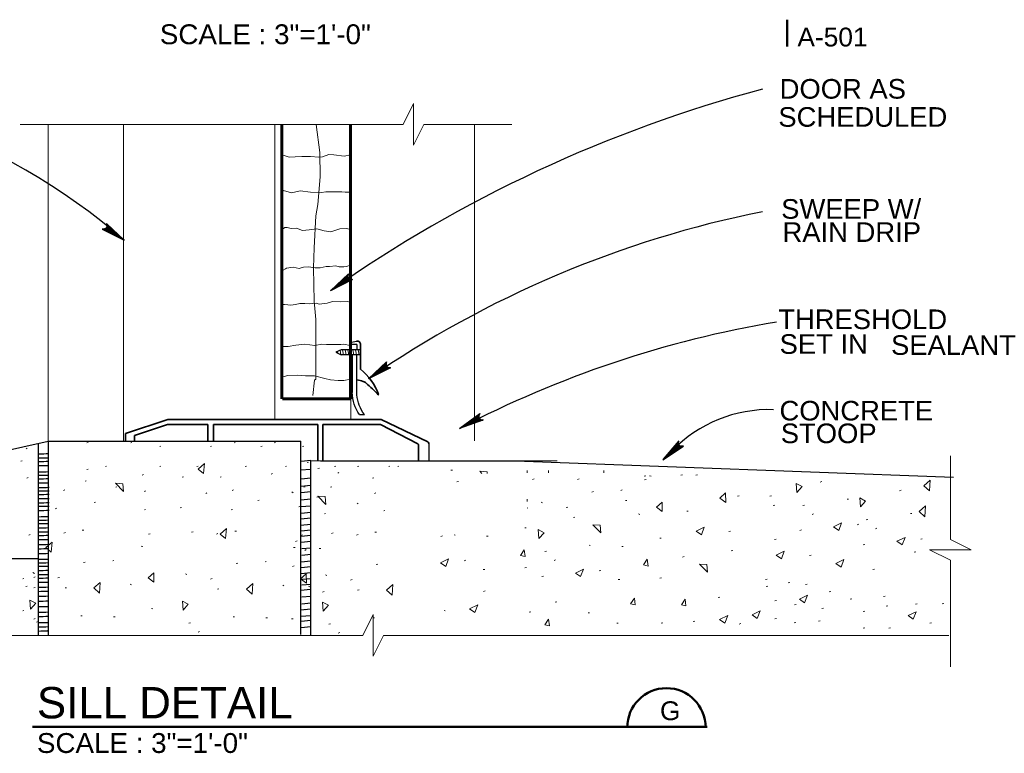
# Model space of a CAD drawing. Extents: x 1745 to 4097, y 1178 to 2898.
# Tile 14 of 18: x 3068 to 3093, y 1178 to 1197. Entities that reach past the tile are written whole.
import ezdxf
from ezdxf.enums import TextEntityAlignment as Align

# ---------------------------------------------------------------- set-up
doc = ezdxf.new("R2010")
doc.units = 0
doc.header["$LTSCALE"] = 0.03937
doc.header["$MEASUREMENT"] = 0
for name, color, linetype, lineweight in [('A-Anno-Patt', 152, 'Continuous', 18), ('A-Anno-Text', 53, 'Continuous', 25), ('OD38a701$0$Level 15', 7, 'Continuous', 18), ('OD38a701$0$Level 46', 7, 'Continuous', 18), ('OD38a701$0$Level 52', 7, 'Continuous', 18)]:
    doc.layers.add(name, color=color, linetype=linetype, lineweight=lineweight)
doc.styles.add('notes', font='ARIAL.TTF')

# ---------------------------------------------------------------- blocks, each defined once
blk = doc.blocks.new('OD38a701$0$LARROW')
at = {"color": 0, "linetype": 'ByBlock', "lineweight": -2, "flags": 128}
blk.add_lwpolyline([(-0.156375, 0.022625), (0, 0), (-0.15625, -0.022625), (-0.151375, -0.018875), (-0.1445, -0.012125), (-0.141125, -0.005875), (-0.14025, 0), (-0.1415, 0.006625), (-0.145125, 0.013125), (-0.152125, 0.0195), (-0.156375, 0.022625), (-0.004625, 0.00025), (-0.15125, -0.021125), (-0.14675, -0.01775), (-0.1395, -0.010875), (-0.137125, -0.002), (-0.13875, 0.006875), (-0.143, 0.013), (-0.148125, 0.018), (-0.151625, 0.02075), (-0.012875, 0.00025), (-0.144625, -0.018625), (-0.14, -0.015625), (-0.137625, -0.01175), (-0.135, -0.00675), (-0.133625, 0.00025), (-0.134375, 0.006), (-0.137125, 0.0105), (-0.14275, 0.014125), (-0.1465, 0.0185), (-0.0225, 0.00025), (-0.137375, -0.015875), (-0.13225, -0.0095), (-0.13075, -0.00175), (-0.1315, 0.006875), (-0.141375, 0.01625), (-0.03325, 0.00075), (-0.13075, -0.012875), (-0.129375, -0.008375), (-0.126375, -0.001125), (-0.12825, 0.006625), (-0.136, 0.0135), (-0.043125, 0.00075), (-0.12725, -0.01), (-0.1245, -0.0045), (-0.12325, 0.001375), (-0.129125, 0.0105), (-0.054875, 0.00075), (-0.122125, -0.0075), (-0.12025, -0.003375), (-0.11975, 0.001375), (-0.1245, 0.008), (-0.068875, 0.00075), (-0.117875, -0.00475), (-0.1165, 0.001625), (-0.121, 0.0055), (-0.080375, 0.00075), (-0.114625, -0.002875), (-0.115375, 0.00325), (-0.092125, 0.00075), (-0.11325, -0.000875), (-0.113875, 0.001), (-0.106625, 0.001)], dxfattribs=at)

msp = doc.modelspace()

# ---------------------------------------------------------------- linework, layer by layer
at = {"layer": 'A-Anno-Patt', "flags": 128}
for points in [[(3075.34074, 1194.37709), (3075.43399, 1193.66173), (3075.44999, 1193.03723), (3075.38599, 1192.3326), (3075.33799, 1192.04448), (3075.28999, 1191.22785), (3075.27399, 1190.71548), (3075.28999, 1189.86673), (3075.33799, 1189.40248), (3075.33799, 1188.47373), (3075.33799, 1187.88123), (3075.30599, 1187.84923), (3075.25799, 1187.46498)], [(3076.21849, 1193.6016), (3076.05824, 1193.5696), (3075.79824, 1193.5976), (3075.66599, 1193.6056), (3075.50599, 1193.54548), (3075.41399, 1193.53748), (3075.20199, 1193.5616), (3074.97774, 1193.5576), (3074.80574, 1193.54548), (3074.65349, 1193.53748), (3074.50149, 1193.5896), (3074.46949, 1193.5856)], [(3076.20249, 1192.64885), (3076.08624, 1192.64485), (3076.00224, 1192.65685), (3075.83824, 1192.65685), (3075.59399, 1192.65285), (3075.48199, 1192.64085), (3075.20199, 1192.64885), (3074.93374, 1192.68085), (3074.71774, 1192.63285), (3074.51349, 1192.68885), (3074.48949, 1192.66485), (3074.45749, 1192.66485)], [(3076.21849, 1191.6961), (3076.11849, 1191.7201), (3075.95024, 1191.7121), (3075.72224, 1191.63598), (3075.54599, 1191.66398), (3075.35799, 1191.7121), (3075.16199, 1191.68398), (3074.99774, 1191.66798), (3074.84174, 1191.7281), (3074.70574, 1191.7201), (3074.60574, 1191.7441), (3074.54949, 1191.7441), (3074.48549, 1191.7081)], [(3076.21049, 1190.78735), (3076.11449, 1190.75135), (3076.05424, 1190.73935), (3075.93024, 1190.74335), (3075.84624, 1190.77135), (3075.68224, 1190.75135), (3075.59824, 1190.75535), (3075.44599, 1190.71535), (3075.31799, 1190.71535), (3075.14999, 1190.74335), (3075.01774, 1190.73535), (3074.98974, 1190.72335), (3074.90974, 1190.70335), (3074.75774, 1190.73535), (3074.58974, 1190.70735), (3074.56174, 1190.69535), (3074.50149, 1190.65523), (3074.47349, 1190.65123)], [(3076.21449, 1189.84273), (3076.13449, 1189.85473), (3075.95424, 1189.85073), (3075.95424, 1189.84673), (3075.76224, 1189.85473), (3075.62224, 1189.8146), (3075.41799, 1189.7906), (3075.34199, 1189.8146), (3075.17799, 1189.8026), (3075.05399, 1189.8066), (3074.92574, 1189.8066), (3074.82174, 1189.7786), (3074.70174, 1189.7666), (3074.62174, 1189.7746), (3074.53374, 1189.7866), (3074.46949, 1189.7826)], [(3076.21449, 1188.73785), (3076.05449, 1188.76985), (3075.97424, 1188.76585), (3075.60624, 1188.76585), (3075.48624, 1188.77385), (3075.31399, 1188.73385), (3075.05399, 1188.76985), (3074.82574, 1188.74185), (3074.63374, 1188.71385), (3074.58174, 1188.70985), (3074.51374, 1188.71385), (3074.46949, 1188.72985)], [(3076.22649, 1187.88123), (3076.05049, 1187.84523), (3075.90224, 1187.84123), (3075.71024, 1187.85723), (3075.56224, 1187.89323), (3075.29799, 1187.96523), (3075.06999, 1187.96123), (3074.86574, 1187.98123), (3074.62174, 1187.97323), (3074.47074, 1187.92873)]]:
    msp.add_lwpolyline(points, dxfattribs=at)
at = {"layer": 'A-Anno-Text', "flags": 128}
msp.add_lwpolyline([(3084.59099, 1186.30248), (3084.18199, 1185.82073), (3084.71049, 1186.16635), (3084.68599, 1186.16473), (3084.64749, 1186.16673), (3084.62074, 1186.1766), (3084.60249, 1186.19185), (3084.58874, 1186.2151), (3084.58249, 1186.24423), (3084.58649, 1186.28185), (3084.59099, 1186.30248), (3084.19524, 1185.83373), (3084.69149, 1186.1576), (3084.66899, 1186.15585), (3084.62924, 1186.15735), (3084.59849, 1186.1776), (3084.57999, 1186.2086), (3084.57649, 1186.23823), (3084.57849, 1186.26673), (3084.58174, 1186.28423), (3084.21999, 1185.8556), (3084.66499, 1186.1476), (3084.64324, 1186.14435), (3084.62574, 1186.14973), (3084.60474, 1186.15773), (3084.58199, 1186.1751), (3084.56899, 1186.19435), (3084.56549, 1186.2151), (3084.57274, 1186.24085), (3084.57249, 1186.26398), (3084.24874, 1185.88098), (3084.63599, 1186.13673), (3084.60374, 1186.14223), (3084.57874, 1186.16148), (3084.55824, 1186.18935), (3084.56299, 1186.2436), (3084.27974, 1185.91098), (3084.60824, 1186.1281), (3084.59224, 1186.13798), (3084.56399, 1186.15185), (3084.54899, 1186.17998), (3084.55399, 1186.2211), (3084.30924, 1185.9371), (3084.58999, 1186.12748), (3084.56724, 1186.13673), (3084.54799, 1186.15098), (3084.54149, 1186.19398), (3084.34449, 1185.96823), (3084.56799, 1186.12148), (3084.55149, 1186.12885), (3084.53749, 1186.14173), (3084.53424, 1186.17423), (3084.38649, 1186.00523), (3084.54799, 1186.11848), (3084.52699, 1186.13398), (3084.53024, 1186.15748), (3084.42099, 1186.03573), (3084.53324, 1186.11548), (3084.51949, 1186.13585), (3084.45624, 1186.06673), (3084.52399, 1186.11785), (3084.52074, 1186.1251), (3084.49899, 1186.10585)], dxfattribs=at)
at = {"layer": 'A-Anno-Text'}
for centre, radius, start, end in [((3059.92451, 1179.32176), 16.03667, 48.972179, 92.942769), ((3095.65593, 1161.75067), 34.6912, 104.911333, 125.103033), ((3092.06411, 1165.57332), 27.10678, 101.35085, 124.585283), ((3091.65478, 1162.32088), 27.39888, 99.601682, 117.510799), ((3086.89561, 1183.65588), 3.44465, 88.137618, 135.90354)]:
    msp.add_arc(centre, radius, start, end, dxfattribs=at)
at = {"layer": 'OD38a701$0$Level 15', "color": 4, "linetype": 'Continuous', "lineweight": 18}
for p, q in [((3077.56074, 1194.37709), (3067.7927, 1194.37709)), ((3080.33868, 1194.37709), (3078.08799, 1194.37709)), ((3079.38074, 1194.37709), (3079.38074, 1186.3001)), ((3076.37874, 1188.48923), (3076.37874, 1188.49723)), ((3076.59649, 1187.7021), (3076.59649, 1187.69735)), ((3075.20749, 1185.7976), (3081.49249, 1185.7976)), ((3091.51949, 1183.7836), (3091.51949, 1185.92348)), ((3091.51949, 1180.53485), (3091.51949, 1183.25948)), ((3076.53574, 1181.33973), (3061.69875, 1181.33973)), ((3091.48299, 1181.33973), (3077.06299, 1181.33973))]:
    msp.add_line(p, q, dxfattribs=at)
at = {"layer": 'OD38a701$0$Level 15', "color": 5, "linetype": 'Continuous', "lineweight": 18}
for p, q in [((3068.50574, 1194.37709), (3068.50574, 1186.2976)), ((3070.42849, 1194.37709), (3070.42849, 1186.2976)), ((3074.29174, 1194.37709), (3074.29174, 1186.8676)), ((3076.22924, 1194.37709), (3076.22924, 1186.8676)), ((3075.89174, 1188.58473), (3075.90074, 1188.54123)), ((3075.95324, 1188.61323), (3075.97574, 1188.49573)), ((3076.01774, 1188.62673), (3076.04374, 1188.49573)), ((3076.08474, 1188.62335), (3076.10974, 1188.49573)), ((3076.15074, 1188.62673), (3076.17624, 1188.49573)), ((3076.21674, 1188.62673), (3076.24324, 1188.49573)), ((3076.28274, 1188.62673), (3076.30824, 1188.49723)), ((3076.35124, 1188.62523), (3076.37724, 1188.49573)), ((3076.41724, 1188.62673), (3076.44424, 1188.49573))]:
    msp.add_line(p, q, dxfattribs=at)
at = {"layer": 'OD38a701$0$Level 15', "color": 5, "linetype": 'Continuous', "lineweight": 60}
for p, q in [((3074.47074, 1187.37798), (3074.47074, 1194.37709)), ((3076.22124, 1187.37798), (3076.22124, 1194.37709)), ((3074.48549, 1187.37798), (3076.23624, 1187.37798))]:
    msp.add_line(p, q, dxfattribs=at)
at = {"layer": 'OD38a701$0$Level 15', "color": 5, "linetype": 'Continuous', "lineweight": 25}
for p, q in [((3076.24674, 1188.82485), (3076.37724, 1188.84835)), ((3076.37874, 1188.75985), (3076.24674, 1188.75985)), ((3076.37874, 1188.75985), (3076.37874, 1188.62573)), ((3075.98374, 1188.62673), (3075.84724, 1188.56523)), ((3075.84724, 1188.56523), (3075.97824, 1188.49573)), ((3076.47799, 1188.62673), (3075.98374, 1188.62673)), ((3076.47799, 1188.49573), (3075.97824, 1188.49573)), ((3076.27024, 1187.5341), (3076.27024, 1188.49573)), ((3076.37874, 1187.47685), (3076.37874, 1188.49573)), ((3076.44699, 1186.97648), (3076.57849, 1186.97198)), ((3078.21479, 1186.24048), (3078.21479, 1185.7976))]:
    msp.add_line(p, q, dxfattribs=at)
at = {"layer": 'OD38a701$0$Level 15', "color": 5, "linetype": 'Continuous', "lineweight": 35}
for p, q in [((3076.47799, 1188.75985), (3076.47799, 1188.2241)), ((3076.47799, 1188.2241), (3076.47799, 1188.1251)), ((3071.56374, 1186.85123), (3070.47836, 1186.49398)), ((3071.56399, 1186.85119), (3076.99867, 1186.85119)), ((3076.99867, 1186.85119), (3078.19479, 1186.27798)), ((3070.47836, 1186.49398), (3070.47836, 1186.30098)), ((3071.55461, 1186.71835), (3070.71286, 1186.4431)), ((3071.55461, 1186.71835), (3072.58261, 1186.71835)), ((3072.58274, 1186.71835), (3072.58274, 1186.2976)), ((3072.72324, 1186.71835), (3072.72324, 1186.2976)), ((3072.72349, 1186.71831), (3075.38568, 1186.71831)), ((3075.38536, 1186.71835), (3075.38536, 1185.7976)), ((3075.51049, 1186.71835), (3075.51049, 1185.7976)), ((3075.51049, 1186.71835), (3076.98592, 1186.71835)), ((3076.98592, 1186.71835), (3077.93879, 1186.23048)), ((3070.71286, 1186.4431), (3070.71286, 1186.2976)), ((3077.95792, 1186.19398), (3077.95792, 1185.7976))]:
    msp.add_line(p, q, dxfattribs=at)
at = {"layer": 'OD38a701$0$Level 15', "color": 4, "linetype": 'Continuous', "lineweight": 25}
for p, q in [((3061.68559, 1184.75092), (3068.50574, 1186.2976)), ((3068.25574, 1186.24091), (3068.25574, 1181.33973)), ((3068.50574, 1186.2976), (3074.95524, 1186.2976)), ((3068.50574, 1186.2976), (3068.50574, 1181.33973)), ((3074.95524, 1181.36573), (3074.95524, 1186.2956)), ((3075.20749, 1181.33973), (3075.20749, 1185.7976)), ((3075.45749, 1185.79773), (3080.65949, 1185.79773)), ((3080.65924, 1185.78885), (3091.59674, 1185.37323)), ((3068.25574, 1183.2976), (3061.43631, 1183.2976))]:
    msp.add_line(p, q, dxfattribs=at)
at = {"layer": 'OD38a701$0$Level 15', "color": 4, "linetype": 'Continuous', "lineweight": 18, "flags": 128}
for points in [[(3078.08799, 1194.37709), (3077.82374, 1193.84984), (3077.82374, 1194.90671), (3077.56074, 1194.37709)], [(3091.51949, 1183.25948), (3090.99024, 1183.52298), (3092.04674, 1183.52298), (3091.51949, 1183.7871)], [(3077.06299, 1181.33973), (3076.79874, 1180.8126), (3076.79874, 1181.86948), (3076.53574, 1181.33973)]]:
    msp.add_lwpolyline(points, dxfattribs=at)
at = {"layer": 'OD38a701$0$Level 15', "color": 5, "linetype": 'Continuous', "lineweight": 35}
for centre, radius, start, end in [((3076.38875, 1188.7601), 0.08961, 359.852892, 97.754192), ((3078.16753, 1186.24075), 0.04666, 359.593925, 52.924458), ((3077.91093, 1186.19296), 0.04666, 1.048606, 53.021797)]:
    msp.add_arc(centre, radius, start, end, dxfattribs=at)
at = {"layer": 'OD38a701$0$Level 15', "color": 5, "linetype": 'Continuous', "lineweight": 35, "extrusion": (0, 0, -1)}
msp.add_arc((-3075.54362, 1186.98519), 1.47782, 129.141053, 160.245478, dxfattribs=at)
at = {"layer": 'OD38a701$0$Level 15', "color": 5, "linetype": 'Continuous', "lineweight": 25, "extrusion": (0, 0, -1)}
for centre, start, end in [((-3077.27326, 1187.55464), 324.708458, 358.8676), ((-3077.38585, 1187.57645), 323.175631, 354.471439)]:
    msp.add_arc(centre, 1.00847, start, end, dxfattribs=at)
at = {"layer": 'OD38a701$0$Level 15', "color": 5, "linetype": 'Continuous', "lineweight": 35}
msp.add_open_spline([(3076.92499, 1187.51035), (3076.92803, 1187.5017), (3076.93217, 1187.49235), (3076.93399, 1187.48435), (3076.94407, 1187.44005), (3076.86325, 1187.55741), (3076.82549, 1187.59135), (3076.76851, 1187.64256), (3076.71239, 1187.69427), (3076.65399, 1187.74448), (3076.61922, 1187.77437), (3076.58465, 1187.8091), (3076.54049, 1187.82098), (3076.48974, 1187.83463), (3076.43855, 1187.84557), (3076.38774, 1187.85848)], degree=3, knots=[0, 0, 0, 0, 0.0390835, 0.0390835, 0.0390835, 0.25554879, 0.25554879, 0.25554879, 0.58214193, 0.58214193, 0.58214193, 0.77657339, 0.77657339, 0.77657339, 1, 1, 1, 1], dxfattribs=at)
at = {"layer": 'OD38a701$0$Level 46', "color": 24, "linetype": 'Continuous', "lineweight": 50}
for p, q in [((3087.36047, 1197.04869), (3087.36047, 1196.36069)), ((3068.10924, 1179.0096), (3085.31524, 1179.0096))]:
    msp.add_line(p, q, dxfattribs=at)
msp.add_arc((3084.27838, 1178.9934), 1, 0, 180, dxfattribs=at)
at = {"layer": 'OD38a701$0$Level 52', "color": 2, "linetype": 'Continuous', "lineweight": 18}
for p, q in [((3069.52749, 1186.26573), (3069.49799, 1186.25423)), ((3070.64649, 1186.26573), (3070.61699, 1186.25423)), ((3073.28249, 1186.26573), (3073.25299, 1186.25423)), ((3074.30674, 1186.26573), (3074.27724, 1186.25423)), ((3067.97717, 1186.11396), (3067.94517, 1186.10146)), ((3071.38599, 1186.17085), (3071.35649, 1186.15935)), ((3072.67574, 1186.17085), (3072.64624, 1186.15935)), ((3073.96524, 1186.17085), (3073.93574, 1186.15935)), ((3075.02724, 1186.17085), (3074.99774, 1186.15935)), ((3067.8466, 1185.79699), (3067.8146, 1185.78449)), ((3075.15324, 1185.76385), (3075.11124, 1185.75135)), ((3069.52749, 1185.58273), (3069.49799, 1185.57123)), ((3070.00174, 1185.6586), (3069.97224, 1185.6471)), ((3071.38599, 1185.6586), (3071.35649, 1185.6471)), ((3072.33424, 1185.6586), (3072.30474, 1185.6471)), ((3073.56699, 1185.6586), (3073.53749, 1185.6471)), ((3074.59124, 1185.6586), (3074.56174, 1185.6471)), ((3075.42549, 1185.61035), (3075.38299, 1185.59785)), ((3075.84274, 1185.6586), (3075.81324, 1185.6471)), ((3075.92299, 1185.49423), (3075.89399, 1185.48273)), ((3076.43074, 1185.6586), (3076.40124, 1185.6471)), ((3077.22724, 1185.6586), (3077.19774, 1185.6471)), ((3077.45474, 1185.6586), (3077.42524, 1185.6471)), ((3078.81999, 1185.55485), (3078.77799, 1185.55485)), ((3067.99583, 1185.36815), (3067.96383, 1185.35565)), ((3069.48149, 1185.28573), (3069.45199, 1185.27473)), ((3070.94299, 1185.44273), (3070.91099, 1185.43023)), ((3071.95949, 1185.38973), (3071.92849, 1185.37923)), ((3072.92424, 1185.38973), (3072.89474, 1185.37923)), ((3074.22824, 1185.46823), (3074.19774, 1185.45573)), ((3076.81124, 1185.36423), (3076.77974, 1185.35323)), ((3078.97699, 1185.26923), (3078.93499, 1185.25773)), ((3080.90599, 1185.33348), (3080.86399, 1185.32098)), ((3082.05286, 1185.33348), (3082.01086, 1185.32098)), ((3083.75349, 1185.4126), (3083.71149, 1185.4001)), ((3083.76224, 1185.31923), (3083.72024, 1185.30673)), ((3083.88499, 1185.40573), (3083.84299, 1185.41223)), ((3084.68949, 1185.43898), (3084.64749, 1185.42648)), ((3085.07174, 1185.43898), (3085.02974, 1185.42648)), ((3088.24224, 1185.26323), (3088.20024, 1185.25073)), ((3068.93324, 1185.0516), (3068.90274, 1185.0401)), ((3070.26374, 1185.1291), (3070.23374, 1185.1186)), ((3070.99499, 1185.0256), (3070.96349, 1185.0141)), ((3073.23799, 1185.0516), (3073.20649, 1185.0401)), ((3074.75999, 1184.9796), (3074.72424, 1185.0016)), ((3075.06374, 1185.1291), (3075.03149, 1185.1186)), ((3075.74199, 1185.1291), (3075.71074, 1185.1186)), ((3082.41949, 1185.0086), (3082.37749, 1184.9961)), ((3083.14974, 1185.0516), (3083.11824, 1185.0401)), ((3090.26549, 1185.0416), (3090.22349, 1185.0301)), ((3069.71699, 1184.73848), (3069.68549, 1184.72698)), ((3072.55974, 1184.9741), (3072.52824, 1184.9616)), ((3073.88924, 1184.79098), (3073.85874, 1184.77848)), ((3075.40474, 1184.8776), (3075.36174, 1184.86498)), ((3076.86274, 1184.9741), (3076.83274, 1184.9616)), ((3081.11999, 1184.71948), (3081.08549, 1184.74098)), ((3083.27174, 1184.7831), (3083.23074, 1184.7831)), ((3086.13649, 1184.90335), (3086.09399, 1184.89185)), ((3086.95386, 1184.90335), (3086.91136, 1184.89185)), ((3088.91699, 1184.81348), (3088.88449, 1184.81948)), ((3068.72624, 1184.58248), (3068.69424, 1184.56985)), ((3070.99499, 1184.55448), (3070.96349, 1184.54398)), ((3071.90699, 1184.60748), (3071.87699, 1184.59648)), ((3073.21199, 1184.55448), (3073.18049, 1184.54398)), ((3074.93249, 1184.63398), (3074.90299, 1184.62248)), ((3076.41924, 1184.71148), (3076.38924, 1184.70098)), ((3077.09849, 1184.52935), (3077.06749, 1184.51785)), ((3080.74274, 1184.59048), (3080.72674, 1184.59848)), ((3081.76524, 1184.61598), (3081.72274, 1184.60448)), ((3084.83424, 1184.51085), (3084.79524, 1184.51085)), ((3087.04324, 1184.66698), (3087.00174, 1184.65548)), ((3087.79749, 1184.66598), (3087.75499, 1184.65448)), ((3075.58574, 1184.45185), (3075.55374, 1184.43935)), ((3081.94124, 1184.35385), (3081.90724, 1184.35035)), ((3083.60049, 1184.42785), (3083.56749, 1184.44385)), ((3088.03049, 1184.44585), (3087.99299, 1184.42585)), ((3089.41474, 1184.29935), (3089.37249, 1184.28685)), ((3090.53399, 1184.44635), (3090.50199, 1184.45185)), ((3069.42349, 1184.02873), (3069.38049, 1184.02873)), ((3072.20599, 1183.98273), (3072.16399, 1183.97023)), ((3073.30899, 1184.00223), (3073.26699, 1184.00223)), ((3080.69874, 1184.08073), (3080.66774, 1184.08423)), ((3085.91524, 1184.00223), (3085.87274, 1183.99073)), ((3087.72099, 1184.03173), (3087.67899, 1184.02023)), ((3089.18649, 1184.17423), (3089.14449, 1184.16273)), ((3089.64774, 1184.07773), (3089.61024, 1184.05823)), ((3068.05179, 1183.91381), (3068.01979, 1183.90131)), ((3068.95374, 1183.96373), (3068.91074, 1183.95223)), ((3071.10799, 1183.9316), (3071.06599, 1183.9191)), ((3072.84074, 1183.9376), (3072.79874, 1183.92523)), ((3074.85649, 1183.7496), (3074.81549, 1183.7386)), ((3074.99499, 1183.90573), (3074.95099, 1183.8931)), ((3075.78049, 1183.95673), (3075.73699, 1183.94423)), ((3076.41324, 1183.91123), (3076.37099, 1183.8996)), ((3076.88324, 1183.97623), (3076.84074, 1183.97623)), ((3078.56849, 1183.8791), (3078.52549, 1183.8671)), ((3078.89299, 1183.89773), (3078.86099, 1183.9031)), ((3079.73499, 1183.8716), (3079.69299, 1183.8716)), ((3084.14224, 1183.8201), (3084.11049, 1183.8236)), ((3087.07724, 1183.7996), (3087.03524, 1183.7881)), ((3090.80374, 1183.8056), (3090.76174, 1183.7951)), ((3070.92149, 1183.6061), (3070.88049, 1183.61298)), ((3074.80649, 1183.57998), (3074.76649, 1183.5871)), ((3075.08949, 1183.52998), (3075.05199, 1183.51048)), ((3075.46324, 1183.5541), (3075.42099, 1183.56048)), ((3081.21649, 1183.48998), (3081.17649, 1183.47748)), ((3082.33649, 1183.6371), (3082.30449, 1183.6426)), ((3083.17824, 1183.6111), (3083.13624, 1183.6111)), ((3085.96724, 1183.50698), (3085.92524, 1183.49448)), ((3089.33899, 1183.6631), (3089.29699, 1183.6521)), ((3070.18524, 1183.25135), (3070.15574, 1183.23885)), ((3074.07224, 1183.22585), (3074.04074, 1183.21335)), ((3079.16274, 1183.25798), (3079.12024, 1183.24685)), ((3081.44949, 1183.26848), (3081.41249, 1183.24998)), ((3084.72824, 1183.34998), (3084.68624, 1183.33798)), ((3087.96999, 1183.39148), (3087.92799, 1183.37898)), ((3090.63999, 1183.47648), (3090.59799, 1183.46398)), ((3069.45699, 1183.20935), (3069.41449, 1183.19685)), ((3073.34299, 1183.18285), (3073.30099, 1183.17135)), ((3074.78049, 1183.11485), (3074.73824, 1183.10235)), ((3076.91624, 1183.15685), (3076.87424, 1183.14535)), ((3079.64399, 1183.02385), (3079.60474, 1183.02385)), ((3080.70574, 1183.07235), (3080.66374, 1183.06035)), ((3082.60599, 1182.99635), (3082.56299, 1182.98585)), ((3089.58624, 1183.03385), (3089.54324, 1183.02235)), ((3067.89149, 1182.7936), (3067.86199, 1182.7821)), ((3068.15749, 1182.92035), (3068.12199, 1182.94173)), ((3068.17599, 1182.8316), (3068.14649, 1182.8201)), ((3068.80224, 1182.81623), (3068.76024, 1182.80523)), ((3072.04349, 1182.89373), (3072.00899, 1182.91423)), ((3072.68874, 1182.78923), (3072.64624, 1182.77873)), ((3075.61624, 1182.86773), (3075.58124, 1182.88823)), ((3076.26049, 1182.76323), (3076.22049, 1182.75273)), ((3081.14149, 1182.85323), (3081.09949, 1182.84273)), ((3083.08824, 1182.76323), (3083.04774, 1182.76323)), ((3084.14799, 1182.81073), (3084.10599, 1182.79973)), ((3086.84724, 1182.77873), (3086.80524, 1182.76673)), ((3067.97449, 1182.5986), (3067.94449, 1182.5876)), ((3068.17599, 1182.56598), (3068.14649, 1182.55448)), ((3068.97774, 1182.5536), (3068.94324, 1182.5511)), ((3070.63799, 1182.62873), (3070.60399, 1182.64473)), ((3072.86474, 1182.5276), (3072.83074, 1182.5241)), ((3074.52299, 1182.6026), (3074.49099, 1182.6186)), ((3075.17949, 1182.5766), (3075.14649, 1182.59273)), ((3076.43724, 1182.5016), (3076.40274, 1182.4981)), ((3079.65449, 1182.4761), (3079.61299, 1182.4646)), ((3086.86524, 1182.6001), (3086.82324, 1182.5886)), ((3087.42524, 1182.69273), (3087.38324, 1182.68223)), ((3087.86699, 1182.65073), (3087.82499, 1182.63923)), ((3075.54599, 1182.4601), (3075.50399, 1182.4476)), ((3085.64074, 1182.3196), (3085.59874, 1182.30898)), ((3087.08524, 1182.23498), (3087.04324, 1182.22248)), ((3088.47224, 1182.4646), (3088.42924, 1182.4521)), ((3089.00799, 1182.2771), (3088.96499, 1182.26548)), ((3089.85724, 1182.3446), (3089.81524, 1182.3331)), ((3067.89149, 1181.97773), (3067.86199, 1181.96623)), ((3071.17874, 1182.02098), (3071.14749, 1182.02348)), ((3075.06374, 1181.99385), (3075.03399, 1181.99748)), ((3078.63799, 1181.96798), (3078.60799, 1181.97198)), ((3081.48399, 1182.20098), (3081.44299, 1182.19048)), ((3087.58799, 1182.13248), (3087.54599, 1182.11998)), ((3088.28474, 1182.03848), (3088.24224, 1182.02598)), ((3089.92624, 1182.09848), (3089.88324, 1182.08698)), ((3090.67424, 1182.14948), (3090.63199, 1182.13698)), ((3091.35349, 1182.15848), (3091.31124, 1182.14648)), ((3068.17599, 1181.7691), (3068.14649, 1181.7576)), ((3069.37349, 1181.83785), (3069.34099, 1181.84335)), ((3070.21474, 1181.81085), (3070.17224, 1181.81085)), ((3073.25999, 1181.81185), (3073.22799, 1181.81735)), ((3074.09974, 1181.78535), (3074.05774, 1181.78535)), ((3074.75649, 1181.75935), (3074.71399, 1181.75935)), ((3076.83324, 1181.78535), (3076.80124, 1181.79035)), ((3080.81924, 1181.94135), (3080.77724, 1181.92998)), ((3082.31699, 1181.91635), (3082.27849, 1181.91635)), ((3087.08524, 1181.77435), (3087.04324, 1181.76385)), ((3089.33899, 1181.96185), (3089.29699, 1181.95035)), ((3068.25499, 1181.69085), (3068.21199, 1181.67835)), ((3068.48699, 1181.46923), (3068.44949, 1181.45073)), ((3072.13999, 1181.66473), (3072.09799, 1181.65235)), ((3075.71424, 1181.63773), (3075.67124, 1181.62623)), ((3083.04774, 1181.65485), (3083.00974, 1181.65485)), ((3084.18874, 1181.66285), (3084.14574, 1181.65235)), ((3085.00249, 1181.70735), (3084.95949, 1181.69485)), ((3086.17599, 1181.64073), (3086.13374, 1181.62985)), ((3087.57799, 1181.67285), (3087.53599, 1181.66123)), ((3088.20024, 1181.71585), (3088.15824, 1181.70335)), ((3089.33899, 1181.53623), (3089.29699, 1181.52473)), ((3089.99274, 1181.53623), (3089.95124, 1181.52473)), ((3091.03974, 1181.66473), (3090.99724, 1181.65235)), ((3072.37299, 1181.44323), (3072.33599, 1181.42373)), ((3075.94749, 1181.41773), (3075.90999, 1181.39773))]:
    msp.add_line(p, q, dxfattribs=at)
at = {"layer": 'OD38a701$0$Level 52', "color": 2, "linetype": 'Continuous', "lineweight": 25, "flags": 128}
for points in [[(3074.96474, 1185.78685), (3075.20749, 1185.80835)], [(3074.96474, 1185.56035), (3075.19099, 1185.58085)], [(3074.96474, 1185.33373), (3075.20749, 1185.35673)], [(3074.96474, 1185.1491), (3075.20749, 1185.17173)], [(3074.96474, 1184.9846), (3075.20749, 1185.00773)], [(3074.95524, 1184.79998), (3075.20749, 1184.82173)], [(3074.95524, 1184.62498), (3075.20749, 1184.64673)], [(3074.96474, 1184.45985), (3075.20749, 1184.48298)], [(3074.95524, 1184.31735), (3075.20749, 1184.33923)], [(3074.94524, 1184.15223), (3075.20749, 1184.17598)], [(3074.96474, 1184.00823), (3075.20749, 1184.03023)], [(3074.96474, 1183.8736), (3075.20749, 1183.89673)], [(3074.96474, 1183.7211), (3075.20749, 1183.74198)], [(3074.97574, 1183.55598), (3075.20749, 1183.57698)], [(3074.96474, 1183.21685), (3075.20749, 1183.23885)], [(3074.97574, 1183.39148), (3075.20749, 1183.41248)], [(3074.96474, 1183.07285), (3075.20749, 1183.09435)], [(3074.96474, 1182.91773), (3075.20749, 1182.94098)], [(3074.96474, 1182.77473), (3075.20749, 1182.79623)], [(3074.96474, 1182.4966), (3075.19099, 1182.5181)], [(3074.97574, 1182.63023), (3075.20749, 1182.65123)], [(3074.97574, 1182.3216), (3075.20749, 1182.3436)], [(3074.95524, 1181.99385), (3075.20749, 1182.01573)], [(3074.97574, 1182.14648), (3075.20749, 1182.16848)], [(3074.95524, 1181.82885), (3075.20749, 1181.85173)], [(3074.96474, 1181.70485), (3075.20749, 1181.72685)], [(3074.96474, 1181.54073), (3075.20749, 1181.56373)]]:
    msp.add_lwpolyline(points, dxfattribs=at)
at = {"layer": 'OD38a701$0$Level 52', "color": 2, "linetype": 'Continuous', "lineweight": 18, "flags": 128}
for points in [[(3072.49949, 1185.72273), (3072.33899, 1185.5826), (3072.47274, 1185.4716)], [(3090.98374, 1185.0251), (3090.83924, 1185.1586), (3090.99974, 1185.30173)], [(3070.41724, 1185.20848), (3070.23024, 1185.22048), (3070.43324, 1185.01235)], [(3087.60599, 1184.9866), (3087.73849, 1185.1371), (3087.58949, 1185.2176)], [(3075.57399, 1184.88048), (3075.38649, 1184.89098), (3075.58999, 1184.68185)], [(3084.17074, 1184.49835), (3084.02149, 1184.61248), (3084.16624, 1184.73948)], [(3085.78874, 1184.73298), (3085.63774, 1184.84548), (3085.78224, 1184.9741)], [(3089.22299, 1184.61898), (3089.35674, 1184.76898), (3089.20699, 1184.84898)], [(3090.86674, 1184.36873), (3090.72199, 1184.50335), (3090.88249, 1184.64735)], [(3073.05774, 1184.0651), (3072.89699, 1183.92498), (3073.03124, 1183.81448)], [(3081.02549, 1183.8091), (3081.16049, 1183.95923), (3081.00949, 1184.03973)], [(3082.58524, 1184.1511), (3082.39674, 1184.16223), (3082.60124, 1183.9541)], [(3085.16849, 1183.91023), (3085.24349, 1184.10223), (3085.03549, 1184.00023)], [(3088.67024, 1184.01823), (3088.74549, 1184.20923), (3088.53724, 1184.10823)], [(3090.28749, 1183.6486), (3090.36249, 1183.8416), (3090.15449, 1183.7406)], [(3068.61374, 1183.7181), (3068.45299, 1183.57898), (3068.58624, 1183.46648)], [(3080.67274, 1183.35498), (3080.65074, 1183.52548), (3080.55424, 1183.38198)], [(3087.20874, 1183.29548), (3087.28324, 1183.48648), (3087.07474, 1183.38548)], [(3078.64799, 1183.10085), (3078.72199, 1183.29348), (3078.51399, 1183.19235)], [(3083.81099, 1183.11035), (3083.78849, 1183.28198), (3083.69249, 1183.13735)], [(3088.73024, 1183.08185), (3088.80449, 1183.27398), (3088.59624, 1183.17185)], [(3082.09024, 1182.84073), (3082.16424, 1183.03285), (3081.95724, 1182.93123)], [(3085.30999, 1183.14635), (3085.12299, 1183.15685), (3085.32649, 1182.94985)], [(3071.20824, 1182.69923), (3071.05749, 1182.81173), (3071.20274, 1182.94035)], [(3075.09424, 1182.67323), (3074.94299, 1182.78573), (3075.08949, 1182.91323)], [(3069.82299, 1182.4161), (3069.67849, 1182.5501), (3069.83899, 1182.69273)], [(3073.70949, 1182.3901), (3073.56499, 1182.5241), (3073.72624, 1182.66723)], [(3077.28349, 1182.3636), (3077.13899, 1182.4976), (3077.29949, 1182.6411)], [(3068.06249, 1182.00998), (3068.19599, 1182.15998), (3068.04599, 1182.24048)], [(3083.48449, 1182.11898), (3083.46174, 1182.2911), (3083.36524, 1182.14648)], [(3084.77499, 1182.09298), (3084.75324, 1182.26448), (3084.65774, 1182.11998)], [(3087.80299, 1182.17048), (3087.87799, 1182.3636), (3087.66999, 1182.26248)], [(3071.94899, 1181.98348), (3072.08199, 1182.13398), (3071.93299, 1182.21448)], [(3075.52174, 1181.95735), (3075.65524, 1182.10848), (3075.50524, 1182.18848)], [(3079.39024, 1181.92785), (3079.46524, 1182.11998), (3079.25824, 1182.01798)], [(3081.29299, 1181.58423), (3081.27099, 1181.75585), (3081.17649, 1181.61223)], [(3085.76724, 1181.65385), (3085.84324, 1181.84585), (3085.63424, 1181.74485)], [(3086.59549, 1181.77185), (3086.67049, 1181.96398), (3086.46349, 1181.86285)], [(3090.57399, 1181.75485), (3090.64999, 1181.94585), (3090.44199, 1181.84585)]]:
    msp.add_lwpolyline(points, close=True, dxfattribs=at)
for points in [[(3079.70649, 1185.51685), (3079.51874, 1185.52635), (3079.56949, 1185.47485)], [(3079.70974, 1185.47485), (3079.70649, 1185.51685)], [(3080.72674, 1185.54548), (3080.72824, 1185.48548)], [(3081.26711, 1185.54548), (3081.26874, 1185.48548)], [(3082.67774, 1185.54548), (3082.67924, 1185.48548)], [(3080.72674, 1184.8201), (3080.72824, 1184.75998)]]:
    msp.add_lwpolyline(points, dxfattribs=at)
at = {"layer": 'OD38a701$0$Level 52', "color": 2, "linetype": 'Continuous', "lineweight": 25}
for centre in [(3068.27898, 1191.03519), (3068.27898, 1190.92863), (3068.27898, 1190.83988), (3068.27444, 1190.5746), (3068.27898, 1190.73331), (3068.27444, 1190.48579), (3068.27444, 1190.39704), (3068.27444, 1190.29047), (3068.28353, 1190.175), (3068.28353, 1190.08619), (3068.28353, 1189.99744), (3068.28353, 1189.89087), (3068.28353, 1189.78431), (3068.28353, 1189.69556), (3068.28353, 1189.589), (3068.27898, 1189.43028), (3068.27898, 1189.34147), (3068.27898, 1189.25272), (3068.27898, 1189.14616), (3068.27898, 1189.0396), (3068.27898, 1188.95085), (3068.27898, 1188.84428), (3068.27898, 1188.71997), (3068.27898, 1188.61347), (3068.26799, 1188.34217), (3068.27898, 1188.48916), (3068.26799, 1188.25335), (3068.26799, 1188.1646), (3068.26799, 1188.05804), (3068.26799, 1187.95148), (3068.26799, 1187.86273), (3068.26799, 1187.75617), (3068.26799, 1187.63185), (3068.26799, 1187.52535), (3068.26799, 1187.40104), (3068.26799, 1187.27673), (3068.26799, 1187.13467), (3068.26799, 1186.9926), (3068.26799, 1186.8861), (3068.26799, 1186.72629), (3068.26799, 1186.61973), (3068.26799, 1186.51317)]:
    msp.add_arc(centre, 5.06075, 269.862017, 272.811156, dxfattribs=at)

# ---------------------------------------------------------------- block references
at = {"layer": 'A-Anno-Text'}
for p, xscale, yscale, rotation in [((3070.45145, 1191.41968), -4.000000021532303, 4.000000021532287, 144.8969764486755), ((3075.70674, 1190.13221), 4.000000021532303, 4.000000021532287, 215.1030235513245), ((3076.67749, 1187.88985), 4.000001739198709, 4.000001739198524, 214.5852981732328), ((3079.00574, 1186.62885), 4.000006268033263, 4.000006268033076, 207.5853081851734), ((3078.99874, 1186.6216), 4.000000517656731, 4.000000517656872, 207.4435097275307), ((3078.99874, 1186.6216), 4.000000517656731, 4.000000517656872, 207.4435097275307)]:
    msp.add_blockref('OD38a701$0$LARROW', p, dxfattribs=dict(at, xscale=xscale, yscale=yscale, rotation=rotation))

# ---------------------------------------------------------------- texts
at = {"layer": 'A-Anno-Text', "style": 'notes'}
for s, p in [('DOOR AS', (3087.16549, 1195.5344)), ('SCHEDULED', (3087.13199, 1194.81703)), ('SWEEP W/', (3087.20474, 1192.4708)), ('RAIN DRIP', (3087.23899, 1191.87942)), ('THRESHOLD', (3087.12949, 1189.65517)), ('SET IN', (3087.16374, 1189.02392)), ('SEALANT', (3090.00574, 1188.99755))]:
    msp.add_text(s, height=0.5, dxfattribs=at).set_placement(p, align=Align.TOP_LEFT)
for s, p in [('CONCRETE ', (3087.16124, 1187.0737)), ('STOOP', (3087.19374, 1186.49558))]:
    msp.add_text(s, height=0.5, dxfattribs=at).set_placement(p, align=Align.MIDDLE_LEFT)
at = {"layer": 'OD38a701$0$Level 46', "color": 24, "linetype": 'Continuous', "lineweight": 35, "style": 'notes'}
for p in [(3071.35797, 1196.93007), (3068.22324, 1178.8481)]:
    msp.add_text('SCALE : 3"=1\'-0"', height=0.507, dxfattribs=at).set_placement(p, align=Align.TOP_LEFT)
msp.add_text('A-501', height=0.48, dxfattribs=at).set_placement((3087.61797, 1196.60557), align=Align.MIDDLE_LEFT)
at = {"layer": 'OD38a701$0$Level 46', "color": 24, "linetype": 'Continuous', "lineweight": 50, "style": 'notes'}
msp.add_text('SILL DETAIL', height=0.8000003, dxfattribs=at).set_placement((3068.22324, 1179.2231))
at = {"layer": 'OD38a701$0$Level 46', "color": 24, "linetype": 'Continuous', "lineweight": 35, "style": 'notes'}
msp.add_text('G', height=0.48, dxfattribs=at).set_placement((3084.37399, 1179.4186), align=Align.MIDDLE_CENTER)

doc.saveas('drawing.dxf')
